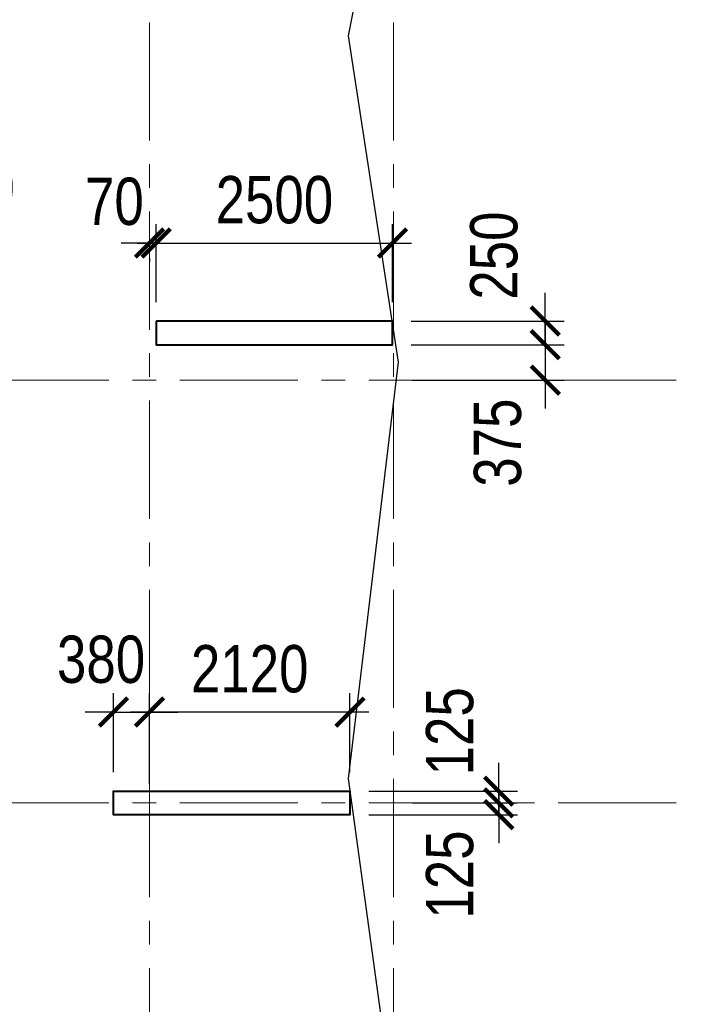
# Model space of a CAD drawing. Header units: inches. Extents: x -7218622 to -7066149, y 5758361 to 6202306.
# Tile 38 of 40: x -7136498 to -7129481, y 5976928 to 5987340. Entities that reach past the tile are written whole.
import ezdxf

# ---------------------------------------------------------------- set-up
doc = ezdxf.new("R2010")
doc.units = ezdxf.units.IN
doc.header["$LTSCALE"] = 1000
doc.header["$MEASUREMENT"] = 0
doc.linetypes.add('CENTER', pattern=[2, 1.25, -0.25, 0.25, -0.25])
for name, color, linetype, lineweight in [('СК-043-С-ПИЛОНЫ', 5, 'Continuous', 40), ('СК-050-П(литы перекрытия)', 3, 'Continuous', 30), ('СК-100-О(си)', 7, 'CENTER', 15), ('СК-110-О-РАЗМЕРЫ', 7, 'Continuous', 15)]:
    doc.layers.add(name, color=color, linetype=linetype, lineweight=lineweight)
doc.styles.add('RUSS', font='arial.ttf', dxfattribs={"width": 0.8})
doc.dimstyles.new('100-200', dxfattribs={"dimscale": 0, "dimtxt": 500, "dimasz": 300, "dimexe": 200, "dimexo": 200, "dimgap": 200, "dimtad": 1, "dimdec": 0, "dimzin": 0, "dimdsep": 46, "dimtxsty": 'RUSS', "dimblk": 'ARCHTICK', "dimcen": 0.096, "dimdle": 200, "dimclrd": 7, "dimclre": 7, "dimclrt": 256, "dimadec": 0, "dimazin": 0, "dimtfac": 1, "dimtdec": 0, "dimtmove": 2, "dimatfit": 3, "dimldrblk": 'OBLIQUE', "dimfxl": 1, "dimtolj": 1, "dimtzin": 0, "dimarcsym": 0})

# ---------------------------------------------------------------- blocks, each defined once
blk = doc.blocks.new('_ArchTick')
at = {"color": 0, "linetype": 'ByBlock', "const_width": 0.15}
blk.add_lwpolyline([(-0.5, -0.5), (0.5, 0.5)], dxfattribs=at)
blk = doc.blocks.new('*D60')
at = {"layer": 'Defpoints', "color": 0, "transparency": 16777216}
for p in [(-7135125, 5980018), (-7135506, 5979183), (-7135125, 5979058)]:
    blk.add_point(p, dxfattribs=at)
at = {"layer": 'СК-110-О-РАЗМЕРЫ', "color": 7, "lineweight": -2, "transparency": 16777216}
for p, q in [((-7135506, 5979383), (-7135506, 5980218)), ((-7135125, 5979258), (-7135125, 5980218)), ((-7135506, 5980018), (-7135806, 5980018)), ((-7135506, 5980018), (-7135125, 5980018)), ((-7135125, 5980018), (-7134825, 5980018))]:
    blk.add_line(p, q, dxfattribs=at)
at = {"layer": 'СК-110-О-РАЗМЕРЫ', "color": 7, "lineweight": -2, "transparency": 16777216, "xscale": 300, "yscale": 300, "zscale": 300}
blk.add_blockref('_ArchTick', (-7135506, 5980018), dxfattribs=at)
at = {"layer": 'СК-110-О-РАЗМЕРЫ', "color": 7, "lineweight": -2, "transparency": 16777216, "xscale": 300, "yscale": 300, "zscale": 300, "rotation": 180}
blk.add_blockref('_ArchTick', (-7135125, 5980018), dxfattribs=at)
at = {"layer": 'СК-110-О-РАЗМЕРЫ', "transparency": 16777216, "insert": (-7135638, 5980573), "char_height": 500, "attachment_point": 5, "style": 'RUSS'}
blk.add_mtext('\\A1;380', dxfattribs=at)
blk = doc.blocks.new('_Oblique')
at = {"color": 0, "linetype": 'ByBlock', "lineweight": -2}
blk.add_line((-0.5, -0.5), (0.5, 0.5), dxfattribs=at)
blk = doc.blocks.new('*D61')
at = {"layer": 'Defpoints', "color": 0, "transparency": 16777216}
for p in [(-7135125, 5980018), (-7135125, 5979183), (-7133006, 5979183)]:
    blk.add_point(p, dxfattribs=at)
at = {"layer": 'СК-110-О-РАЗМЕРЫ', "color": 7, "lineweight": -2, "transparency": 16777216}
for p, q in [((-7135125, 5979383), (-7135125, 5980218)), ((-7133006, 5979383), (-7133006, 5980218)), ((-7132806, 5980018), (-7135325, 5980018))]:
    blk.add_line(p, q, dxfattribs=at)
at = {"layer": 'СК-110-О-РАЗМЕРЫ', "color": 7, "lineweight": -2, "transparency": 16777216, "xscale": 300, "yscale": 300, "zscale": 300, "rotation": 180}
blk.add_blockref('_ArchTick', (-7135125, 5980018), dxfattribs=at)
at = {"layer": 'СК-110-О-РАЗМЕРЫ', "color": 7, "lineweight": -2, "transparency": 16777216, "xscale": 300, "yscale": 300, "zscale": 300}
blk.add_blockref('_ArchTick', (-7133006, 5980018), dxfattribs=at)
at = {"layer": 'СК-110-О-РАЗМЕРЫ', "transparency": 16777216, "insert": (-7134066, 5980473), "char_height": 500, "attachment_point": 5, "style": 'RUSS'}
blk.add_mtext('\\A1;2120', dxfattribs=at)
blk = doc.blocks.new('*D69')
at = {"layer": 'Defpoints', "color": 0, "transparency": 16777216}
for p in [(-7132555, 5984978), (-7135055, 5984153), (-7132555, 5984153)]:
    blk.add_point(p, dxfattribs=at)
at = {"layer": 'СК-110-О-РАЗМЕРЫ', "color": 7, "lineweight": -2, "transparency": 16777216}
for p, q in [((-7135055, 5984353), (-7135055, 5985178)), ((-7132555, 5984353), (-7132555, 5985178)), ((-7135255, 5984978), (-7132355, 5984978))]:
    blk.add_line(p, q, dxfattribs=at)
at = {"layer": 'СК-110-О-РАЗМЕРЫ', "color": 7, "lineweight": -2, "transparency": 16777216, "xscale": 300, "yscale": 300, "zscale": 300, "rotation": 180}
blk.add_blockref('_ArchTick', (-7135055, 5984978), dxfattribs=at)
at = {"layer": 'СК-110-О-РАЗМЕРЫ', "color": 7, "lineweight": -2, "transparency": 16777216, "xscale": 300, "yscale": 300, "zscale": 300}
blk.add_blockref('_ArchTick', (-7132555, 5984978), dxfattribs=at)
at = {"layer": 'СК-110-О-РАЗМЕРЫ', "transparency": 16777216, "insert": (-7133805, 5985433), "char_height": 500, "attachment_point": 5, "style": 'RUSS'}
blk.add_mtext('\\A1;2500', dxfattribs=at)
blk = doc.blocks.new('*D70')
at = {"layer": 'Defpoints', "color": 0, "transparency": 16777216}
for p in [(-7136785, 5984978), (-7137935, 5984153), (-7136785, 5984153)]:
    blk.add_point(p, dxfattribs=at)
at = {"layer": 'СК-110-О-РАЗМЕРЫ', "color": 7, "lineweight": -2, "transparency": 16777216}
for p, q in [((-7137935, 5984353), (-7137935, 5985178)), ((-7136785, 5984353), (-7136785, 5985178)), ((-7138135, 5984978), (-7136585, 5984978))]:
    blk.add_line(p, q, dxfattribs=at)
at = {"layer": 'СК-110-О-РАЗМЕРЫ', "color": 7, "lineweight": -2, "transparency": 16777216, "xscale": 300, "yscale": 300, "zscale": 300, "rotation": 180}
blk.add_blockref('_ArchTick', (-7137935, 5984978), dxfattribs=at)
at = {"layer": 'СК-110-О-РАЗМЕРЫ', "color": 7, "lineweight": -2, "transparency": 16777216, "xscale": 300, "yscale": 300, "zscale": 300}
blk.add_blockref('_ArchTick', (-7136785, 5984978), dxfattribs=at)
at = {"layer": 'СК-110-О-РАЗМЕРЫ', "transparency": 16777216, "insert": (-7137172, 5985561), "char_height": 500, "attachment_point": 5, "style": 'RUSS'}
blk.add_mtext('\\A1;1150', dxfattribs=at)
blk = doc.blocks.new('*D100')
at = {"layer": 'Defpoints', "color": 0, "transparency": 16777216}
for p in [(-7133006, 5979183), (-7132545, 5979058), (-7131433, 5979058)]:
    blk.add_point(p, dxfattribs=at)
at = {"layer": 'СК-110-О-РАЗМЕРЫ', "color": 7, "lineweight": -2, "transparency": 16777216}
for p, q in [((-7131433, 5979183), (-7131433, 5979483)), ((-7132806, 5979183), (-7131233, 5979183)), ((-7131433, 5979183), (-7131433, 5979058)), ((-7132345, 5979058), (-7131233, 5979058)), ((-7131433, 5979058), (-7131433, 5978758))]:
    blk.add_line(p, q, dxfattribs=at)
at = {"layer": 'СК-110-О-РАЗМЕРЫ', "color": 7, "lineweight": -2, "transparency": 16777216, "xscale": 300, "yscale": 300, "zscale": 300}
for p, rotation in [((-7131433, 5979183), 270), ((-7131433, 5979058), 90)]:
    blk.add_blockref('_ArchTick', p, dxfattribs=dict(at, rotation=rotation))
at = {"layer": 'СК-110-О-РАЗМЕРЫ', "transparency": 16777216, "insert": (-7131949, 5979815), "char_height": 500, "attachment_point": 5, "rotation": 90, "style": 'RUSS'}
blk.add_mtext('\\A1;125', dxfattribs=at)
blk = doc.blocks.new('*D101')
at = {"layer": 'Defpoints', "color": 0, "transparency": 16777216}
for p in [(-7132545, 5979058), (-7131433, 5979058), (-7133006, 5978933)]:
    blk.add_point(p, dxfattribs=at)
at = {"layer": 'СК-110-О-РАЗМЕРЫ', "color": 7, "lineweight": -2, "transparency": 16777216}
for p, q in [((-7131433, 5979058), (-7131433, 5979358)), ((-7132345, 5979058), (-7131233, 5979058)), ((-7131433, 5978933), (-7131433, 5979058)), ((-7132806, 5978933), (-7131233, 5978933)), ((-7131433, 5978933), (-7131433, 5978633))]:
    blk.add_line(p, q, dxfattribs=at)
at = {"layer": 'СК-110-О-РАЗМЕРЫ', "color": 7, "lineweight": -2, "transparency": 16777216, "xscale": 300, "yscale": 300, "zscale": 300}
for p, rotation in [((-7131433, 5979058), 270), ((-7131433, 5978933), 90)]:
    blk.add_blockref('_ArchTick', p, dxfattribs=dict(at, rotation=rotation))
at = {"layer": 'СК-110-О-РАЗМЕРЫ', "transparency": 16777216, "insert": (-7131949, 5978300), "char_height": 500, "attachment_point": 5, "rotation": 90, "style": 'RUSS'}
blk.add_mtext('\\A1;125', dxfattribs=at)
blk = doc.blocks.new('*D149')
at = {"layer": 'Defpoints', "color": 0, "transparency": 16777216}
for p in [(-7132558, 5984153), (-7132558, 5983903), (-7130941, 5983903)]:
    blk.add_point(p, dxfattribs=at)
at = {"layer": 'СК-110-О-РАЗМЕРЫ', "color": 7, "lineweight": -2, "transparency": 16777216}
for p, q in [((-7130941, 5984153), (-7130941, 5984453)), ((-7132358, 5984153), (-7130741, 5984153)), ((-7130941, 5984153), (-7130941, 5983903)), ((-7132358, 5983903), (-7130741, 5983903)), ((-7130941, 5983903), (-7130941, 5983603))]:
    blk.add_line(p, q, dxfattribs=at)
at = {"layer": 'СК-110-О-РАЗМЕРЫ', "color": 7, "lineweight": -2, "transparency": 16777216, "xscale": 300, "yscale": 300, "zscale": 300}
for p, rotation in [((-7130941, 5984153), 270), ((-7130941, 5983903), 90)]:
    blk.add_blockref('_ArchTick', p, dxfattribs=dict(at, rotation=rotation))
at = {"layer": 'СК-110-О-РАЗМЕРЫ', "transparency": 16777216, "insert": (-7131482, 5984845), "char_height": 500, "attachment_point": 5, "rotation": 90, "style": 'RUSS'}
blk.add_mtext('\\A1;250', dxfattribs=at)
blk = doc.blocks.new('*D150')
at = {"layer": 'Defpoints', "color": 0, "transparency": 16777216}
for p in [(-7132558, 5983903), (-7132545, 5983528), (-7130941, 5983528)]:
    blk.add_point(p, dxfattribs=at)
at = {"layer": 'СК-110-О-РАЗМЕРЫ', "color": 7, "lineweight": -2, "transparency": 16777216}
for p, q in [((-7130941, 5983903), (-7130941, 5984203)), ((-7132358, 5983903), (-7130741, 5983903)), ((-7130941, 5983903), (-7130941, 5983528)), ((-7132345, 5983528), (-7130741, 5983528)), ((-7130941, 5983528), (-7130941, 5983228))]:
    blk.add_line(p, q, dxfattribs=at)
at = {"layer": 'СК-110-О-РАЗМЕРЫ', "color": 7, "lineweight": -2, "transparency": 16777216, "xscale": 300, "yscale": 300, "zscale": 300}
for p, rotation in [((-7130941, 5983903), 270), ((-7130941, 5983528), 90)]:
    blk.add_blockref('_ArchTick', p, dxfattribs=dict(at, rotation=rotation))
at = {"layer": 'СК-110-О-РАЗМЕРЫ', "transparency": 16777216, "insert": (-7131443, 5982867), "char_height": 500, "attachment_point": 5, "rotation": 90, "style": 'RUSS'}
blk.add_mtext('\\A1;375', dxfattribs=at)
blk = doc.blocks.new('*D158')
at = {"layer": 'Defpoints', "color": 0, "transparency": 16777216}
for p in [(-7135125, 5985015), (-7135125, 5984978), (-7135055, 5984153)]:
    blk.add_point(p, dxfattribs=at)
at = {"layer": 'СК-110-О-РАЗМЕРЫ', "color": 7, "lineweight": -2, "transparency": 16777216}
for p, q in [((-7135055, 5984353), (-7135055, 5985178)), ((-7135125, 5984978), (-7135425, 5984978)), ((-7135055, 5984978), (-7135125, 5984978)), ((-7135055, 5984978), (-7134755, 5984978)), ((-7135125, 5984815), (-7135125, 5984778))]:
    blk.add_line(p, q, dxfattribs=at)
at = {"layer": 'СК-110-О-РАЗМЕРЫ', "color": 7, "lineweight": -2, "transparency": 16777216, "xscale": 300, "yscale": 300, "zscale": 300}
blk.add_blockref('_ArchTick', (-7135125, 5984978), dxfattribs=at)
at = {"layer": 'СК-110-О-РАЗМЕРЫ', "color": 7, "lineweight": -2, "transparency": 16777216, "xscale": 300, "yscale": 300, "zscale": 300, "rotation": 180}
blk.add_blockref('_ArchTick', (-7135055, 5984978), dxfattribs=at)
at = {"layer": 'СК-110-О-РАЗМЕРЫ', "transparency": 16777216, "insert": (-7135497, 5985416), "char_height": 500, "attachment_point": 5, "style": 'RUSS'}
blk.add_mtext('\\A1;70', dxfattribs=at)

msp = doc.modelspace()

# ---------------------------------------------------------------- linework, layer by layer
at = {"layer": 'СК-043-С-ПИЛОНЫ'}
for points in [[(-7135054.9, 5984152.6), (-7135054.9, 5983902.6), (-7132554.9, 5983902.6), (-7132554.9, 5984152.6)], [(-7133005.8, 5979182.6), (-7133005.8, 5978932.6), (-7135505.8, 5978932.6), (-7135505.8, 5979182.6)]]:
    msp.add_lwpolyline(points, close=True, dxfattribs=at)
at = {"layer": 'СК-050-П(литы перекрытия)'}
msp.add_lwpolyline([(-7135485.7, 5969892.5), (-7135485.7, 5972592.5), (-7132887, 5972592.5), (-7132491.3, 5975467.1), (-7133021.1, 5979315.7), (-7132491.3, 5983719.5), (-7133022.1, 5987170.1), (-7132201.7, 5991350.9), (-7136761.6, 5990530), (-7139721.6, 5991060), (-7142680.3, 5990530), (-7145641.6, 5991060), (-7148601.6, 5990530), (-7153217.5, 5991351.9), (-7152393.7, 5986769.5), (-7152924.2, 5983116.5), (-7152394.2, 5979317.1), (-7152924.3, 5975468), (-7152394.2, 5971617.4), (-7152924.1, 5967967.5), (-7152394.1, 5964317.5), (-7152924.1, 5960666.7), (-7152394, 5957016.8)], dxfattribs=at)
at = {"layer": 'СК-100-О(си)', "linetype": 'CENTER'}
for p, q in [((-7135125.3, 5993311.8), (-7135125.3, 5941805.6)), ((-7132545.3, 5993311.8), (-7132545.3, 5941805.6)), ((-7156805.8, 5983527.6), (-7129480.8, 5983527.6)), ((-7156805.8, 5979057.6), (-7129480.8, 5979057.6))]:
    msp.add_line(p, q, dxfattribs=at)

# ---------------------------------------------------------------- dimensions: what is measured, and where the dimension line sits
at = {"layer": 'СК-110-О-РАЗМЕРЫ'}
for base, p1, p2, picture, middle in [((-7136785.3, 5984978.2), (-7137935.3, 5984152.6), (-7136785.3, 5984152.6), '*D70', (-7137172.3, 5985560.6)), ((-7135125.3, 5984978.2), (-7135054.9, 5984152.6), (-7135125.3, 5985014.9), '*D158', (-7135497.4, 5985415.6)), ((-7135125.3397, 5980017.9898), (-7135505.7541, 5979182.5609), (-7135125.3397, 5979057.5589), '*D60', (-7135637.7312, 5980572.9743))]:
    dim = msp.add_linear_dim(base=base, p1=p1, p2=p2, dimstyle='100-200', override={"dimscale": 1}, dxfattribs=at)
    dim.commit()
    dim.dimension.update_dxf_attribs({"geometry": picture, "text_midpoint": middle, "dimtype": 160})
for base, p1, p2, picture, middle in [((-7132554.9, 5984978.2), (-7135054.9, 5984152.6), (-7132554.9, 5984152.6), '*D69', (-7133804.9, 5985433.5)), ((-7135125.3397, 5980017.9898), (-7133005.7541, 5979182.5609), (-7135125.3397, 5979182.5609), '*D61', (-7134065.5469, 5980473.2763))]:
    dim = msp.add_linear_dim(base=base, p1=p1, p2=p2, dimstyle='100-200', override={"dimscale": 1}, dxfattribs=at)
    dim.commit()
    dim.dimension.update_dxf_attribs({"geometry": picture, "text_midpoint": middle})
for base, p1, p2, angle, picture, middle in [((-7130941.2, 5983902.6), (-7132557.9, 5984152.6), (-7132557.9, 5983902.6), 90, '*D149', (-7131481.8, 5984845.4)), ((-7130940.9, 5983527.6), (-7132557.9, 5983902.6), (-7132545.3, 5983527.6), 90, '*D150', (-7131443.4, 5982866.9)), ((-7131433.2, 5979057.6), (-7133005.8, 5979182.6), (-7132545.3, 5979057.6), 90, '*D100', (-7131949.5, 5979814.7)), ((-7131433.2, 5979057.6), (-7133005.8, 5978932.6), (-7132545.3, 5979057.6), 270, '*D101', (-7131949.5, 5978300.4))]:
    dim = msp.add_linear_dim(base=base, p1=p1, p2=p2, angle=angle, dimstyle='100-200', override={"dimscale": 1}, dxfattribs=at)
    dim.commit()
    dim.dimension.update_dxf_attribs({"geometry": picture, "text_midpoint": middle, "dimtype": 160})

doc.saveas('drawing.dxf')
